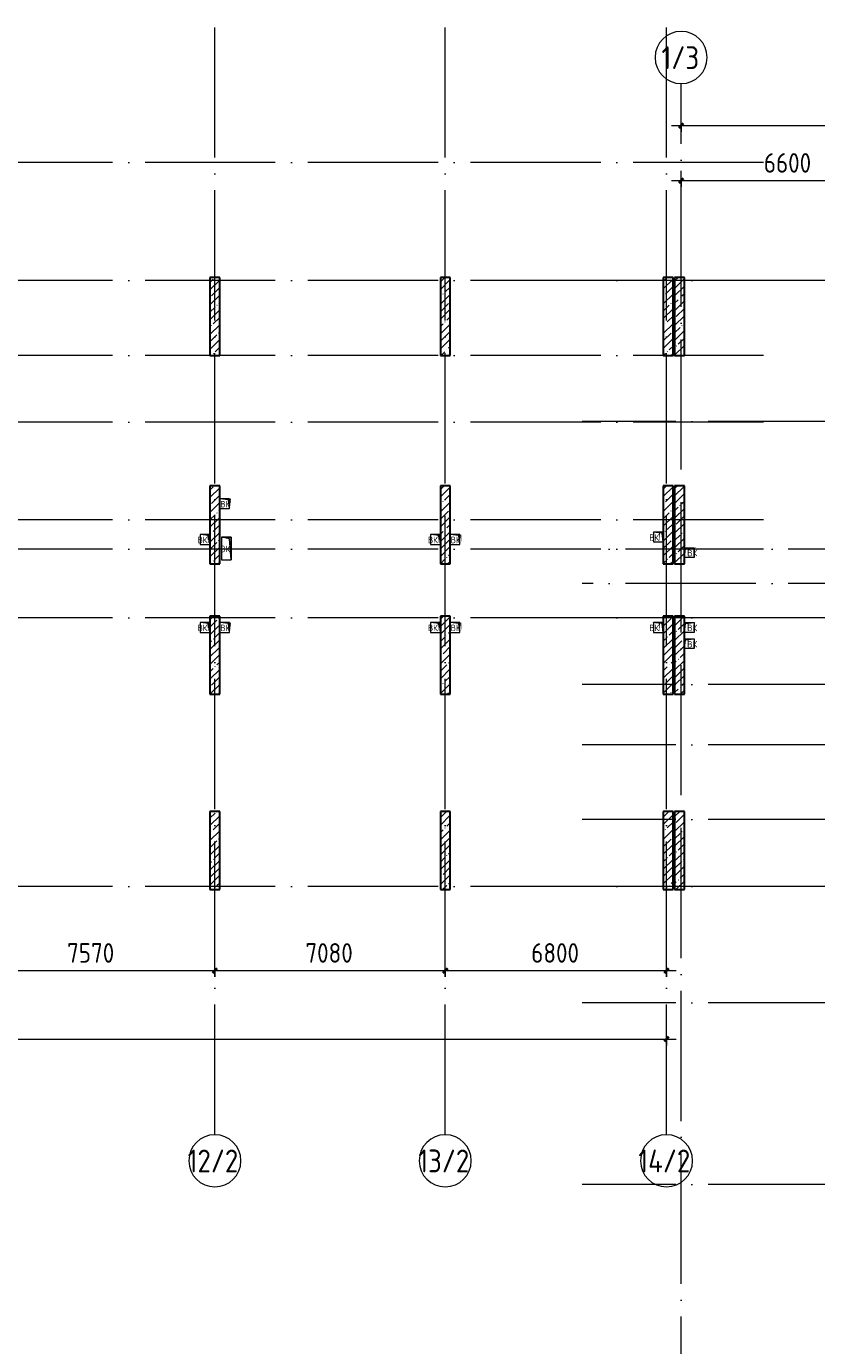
# Model space of a CAD drawing. Header units: millimetres. Extents: x -30540 to 173936, y -11730 to 122288.
# Tile 54 of 116: x 45212 to 69499, y 61350 to 101856. Entities that reach past the tile are written whole.
import ezdxf

# ---------------------------------------------------------------- set-up
doc = ezdxf.new("R2010")
doc.units = ezdxf.units.MM
doc.linetypes.add('ADSK_Линия сетки', pattern=[5000, 4000, -500, 0, -500])
for name, color, linetype, lineweight in [('A-____-____-DIMS', 7, 'Continuous', 9), ('A-____-____-DIMS-200', 7, 'Continuous', 9), ('A-____-NOTE-TEXT', 7, 'Continuous', 18), ('A-GENM-____-OTLN', 7, 'Continuous', 18), ('M-EQPM-____-OTLN', 7, 'Continuous', 18), ('S-COLS-____-MCUT', 7, 'Continuous', 40), ('S-COLS-____-OTLN', 7, 'Continuous', 18), ('S-GRID-____-IDEN', 7, 'Continuous', 9), ('S-GRID-____-OTLN', 7, 'Continuous', 9)]:
    doc.layers.add(name, color=color, linetype=linetype, lineweight=lineweight)
doc.styles.add('GOST Common', font='GOST_Common.ttf', dxfattribs={"height": 200})
doc.styles.add('GOST Common_2', font='GOST_Common.ttf', dxfattribs={"width": 0.9, "height": 700})
doc.styles.add('GOST Common_3', font='GOST_Common.ttf', dxfattribs={"width": 0.9, "height": 600})
doc.dimstyles.new('ADSK_Основной_3_мм_2', dxfattribs={"dimscale": 304.8, "dimtxt": 603.428998, "dimasz": 0.492126, "dimexe": 0.984252, "dimexo": 0.984252, "dimgap": 0.19685, "dimtad": 1, "dimdec": 0, "dimdsep": 46, "dimtxsty": 'GOST Common_3', "dimblk1": 'OBLIQUE', "dimblk2": 'OBLIQUE', "dimsah": 1, "dimcen": 0.09, "dimdle": 0.984252, "dimazin": 2, "dimtfac": 1, "dimtdec": 4, "dimtix": 1, "dimtmove": 0, "dimatfit": 3, "dimfxl": 1, "dimtvp": 1, "dimtolj": 1, "dimtzin": 0, "dimarcsym": 2})

# ---------------------------------------------------------------- blocks, each defined once
blk = doc.blocks.new('КР_Колонна_ЖБ_Прямоугольная - 300x2400h_B40-2550044-01 ЭМ')
at = {"layer": 'S-COLS-____-OTLN', "lineweight": 5, "true_color": 0xcccccc}
h = blk.add_hatch(dxfattribs=at)
h.set_pattern_fill('FP_30', color=254, style=0, pattern_type=2)
h.set_pattern_definition([(225, (51005.3, 92950), (228.0985, -228.0985), []), (225, (50777.2, 92950), (228.0985, -228.0985), [403.225, -80.645, 6.706, -73.939])])
h.paths.add_polyline_path([(150, 1200), (-150, 1200), (-150, -1200), (150, -1200), (150, -955)])
at = {"layer": 'S-COLS-____-MCUT', "color": 254, "lineweight": 30, "true_color": 0xcccccc}
for p, q in [((150, 1200), (-150, 1200)), ((-150, 1200), (-150, -1200)), ((150, -1200), (150, 1200)), ((-150, -1200), (150, -1200))]:
    blk.add_line(p, q, dxfattribs=at)
blk = doc.blocks.new('КР_Колонна_ЖБ_Прямоугольная - 300x2400h_B40-V30-01 ЭМ')
at = {"layer": 'S-COLS-____-OTLN', "lineweight": 5, "true_color": 0xcccccc}
h = blk.add_hatch(dxfattribs=at)
h.set_pattern_fill('FP_31', color=254, style=0, pattern_type=2)
h.set_pattern_definition([(225, (51005.3, 86550), (228.0985, -228.0985), []), (225, (50777.2, 86550), (228.0985, -228.0985), [403.225, -80.645, 6.706, -73.939])])
h.paths.add_polyline_path([(150, 1200), (-150, 1200), (-150, -1200), (150, -1200)])
at = {"layer": 'S-COLS-____-MCUT', "color": 254, "lineweight": 30, "true_color": 0xcccccc}
for p, q in [((150, 1200), (-150, 1200)), ((-150, 1200), (-150, -1200)), ((150, -1200), (150, 1200)), ((-150, -1200), (150, -1200))]:
    blk.add_line(p, q, dxfattribs=at)
blk = doc.blocks.new('КР_Колонна_ЖБ_Прямоугольная - 300x2400h_B40-V31-01 ЭМ')
at = {"layer": 'S-COLS-____-OTLN', "lineweight": 5, "true_color": 0xcccccc}
h = blk.add_hatch(dxfattribs=at)
h.set_pattern_fill('FP_32', color=254, style=0, pattern_type=2)
h.set_pattern_definition([(225, (51005.3, 82550), (228.0985, -228.0985), []), (225, (50777.2, 82550), (228.0985, -228.0985), [403.225, -80.645, 6.706, -73.939])])
h.paths.add_polyline_path([(150, 1200), (-150, 1200), (-150, -1200), (150, -1200), (150, 211)])
at = {"layer": 'S-COLS-____-MCUT', "color": 254, "lineweight": 30, "true_color": 0xcccccc}
for p, q in [((150, 1200), (-150, 1200)), ((-150, 1200), (-150, -1200)), ((150, -1200), (150, 1200)), ((-150, -1200), (150, -1200))]:
    blk.add_line(p, q, dxfattribs=at)
blk = doc.blocks.new('КР_Колонна_ЖБ_Прямоугольная - 300x2400h_B40-V32-01 ЭМ')
at = {"layer": 'S-COLS-____-OTLN', "lineweight": 5, "true_color": 0xcccccc}
h = blk.add_hatch(dxfattribs=at)
h.set_pattern_fill('FP_33', color=254, style=0, pattern_type=2)
h.set_pattern_definition([(225, (51005.3, 76550), (228.0985, -228.0985), []), (225, (50777.2, 76550), (228.0985, -228.0985), [403.225, -80.645, 6.706, -73.939])])
h.paths.add_polyline_path([(150, 1200), (-150, 1200), (-150, -1200), (150, -1200)])
at = {"layer": 'S-COLS-____-MCUT', "color": 254, "lineweight": 30, "true_color": 0xcccccc}
for p, q in [((150, 1200), (-150, 1200)), ((-150, 1200), (-150, -1200)), ((150, -1200), (150, 1200)), ((-150, -1200), (150, -1200))]:
    blk.add_line(p, q, dxfattribs=at)
blk = doc.blocks.new('КР_Колонна_ЖБ_Прямоугольная - 300x2400h_B40-V33-01 ЭМ')
at = {"layer": 'S-COLS-____-OTLN', "lineweight": 5, "true_color": 0xcccccc}
h = blk.add_hatch(dxfattribs=at)
h.set_pattern_fill('FP_34', color=254, style=0, pattern_type=2)
h.set_pattern_definition([(225, (58085.3, 92950), (228.0985, -228.0985), []), (225, (57857.2, 92950), (228.0985, -228.0985), [403.225, -80.645, 6.706, -73.939])])
h.paths.add_polyline_path([(150, 1200), (-150, 1200), (-150, -1200), (150, -1200), (150, -955)])
at = {"layer": 'S-COLS-____-MCUT', "color": 254, "lineweight": 30, "true_color": 0xcccccc}
for p, q in [((150, 1200), (-150, 1200)), ((-150, 1200), (-150, -1200)), ((150, -1200), (150, 1200)), ((-150, -1200), (150, -1200))]:
    blk.add_line(p, q, dxfattribs=at)
blk = doc.blocks.new('КР_Колонна_ЖБ_Прямоугольная - 300x2400h_B40-V34-01 ЭМ')
at = {"layer": 'S-COLS-____-OTLN', "lineweight": 5, "true_color": 0xcccccc}
h = blk.add_hatch(dxfattribs=at)
h.set_pattern_fill('FP_35', color=254, style=0, pattern_type=2)
h.set_pattern_definition([(225, (58085.3, 86550), (228.0985, -228.0985), []), (225, (57857.2, 86550), (228.0985, -228.0985), [403.225, -80.645, 6.706, -73.939])])
h.paths.add_polyline_path([(150, 1200), (-150, 1200), (-150, -1200), (150, -1200)])
at = {"layer": 'S-COLS-____-MCUT', "color": 254, "lineweight": 30, "true_color": 0xcccccc}
for p, q in [((150, 1200), (-150, 1200)), ((-150, 1200), (-150, -1200)), ((150, -1200), (150, 1200)), ((-150, -1200), (150, -1200))]:
    blk.add_line(p, q, dxfattribs=at)
blk = doc.blocks.new('КР_Колонна_ЖБ_Прямоугольная - 300x2400h_B40-V35-01 ЭМ')
at = {"layer": 'S-COLS-____-OTLN', "lineweight": 5, "true_color": 0xcccccc}
h = blk.add_hatch(dxfattribs=at)
h.set_pattern_fill('FP_36', color=254, style=0, pattern_type=2)
h.set_pattern_definition([(225, (58085.3, 82550), (228.0985, -228.0985), []), (225, (57857.2, 82550), (228.0985, -228.0985), [403.225, -80.645, 6.706, -73.939])])
h.paths.add_polyline_path([(150, 1200), (-150, 1200), (-150, -1200), (150, -1200), (150, 211)])
at = {"layer": 'S-COLS-____-MCUT', "color": 254, "lineweight": 30, "true_color": 0xcccccc}
for p, q in [((150, 1200), (-150, 1200)), ((-150, 1200), (-150, -1200)), ((150, -1200), (150, 1200)), ((-150, -1200), (150, -1200))]:
    blk.add_line(p, q, dxfattribs=at)
blk = doc.blocks.new('КР_Колонна_ЖБ_Прямоугольная - 300x2400h_B40-V36-01 ЭМ')
at = {"layer": 'S-COLS-____-OTLN', "lineweight": 5, "true_color": 0xcccccc}
h = blk.add_hatch(dxfattribs=at)
h.set_pattern_fill('FP_37', color=254, style=0, pattern_type=2)
h.set_pattern_definition([(225, (58085.3, 76550), (228.0985, -228.0985), []), (225, (57857.2, 76550), (228.0985, -228.0985), [403.225, -80.645, 6.706, -73.939])])
h.paths.add_polyline_path([(150, 1200), (-150, 1200), (-150, -1200), (150, -1200)])
at = {"layer": 'S-COLS-____-MCUT', "color": 254, "lineweight": 30, "true_color": 0xcccccc}
for p, q in [((150, 1200), (-150, 1200)), ((-150, 1200), (-150, -1200)), ((150, -1200), (150, 1200)), ((-150, -1200), (150, -1200))]:
    blk.add_line(p, q, dxfattribs=at)
blk = doc.blocks.new('КР_Колонна_ЖБ_Прямоугольная - 300x2400h_B40-V37-01 ЭМ')
at = {"layer": 'S-COLS-____-OTLN', "lineweight": 5, "true_color": 0xcccccc}
h = blk.add_hatch(dxfattribs=at)
h.set_pattern_fill('FP_38', color=254, style=0, pattern_type=2)
h.set_pattern_definition([(225, (64935.3, 92950), (228.0985, -228.0985), []), (225, (64707.2, 92950), (228.0985, -228.0985), [403.225, -80.645, 6.706, -73.939])])
h.paths.add_polyline_path([(150, 1200), (-150, 1200), (-150, -1200), (150, -1200), (150, -955)])
at = {"layer": 'S-COLS-____-MCUT', "color": 254, "lineweight": 30, "true_color": 0xcccccc}
for p, q in [((150, 1200), (-150, 1200)), ((-150, 1200), (-150, -1200)), ((150, -1200), (150, 1200)), ((-150, -1200), (150, -1200))]:
    blk.add_line(p, q, dxfattribs=at)
blk = doc.blocks.new('КР_Колонна_ЖБ_Прямоугольная - 300x2400h_B40-V38-01 ЭМ')
at = {"layer": 'S-COLS-____-OTLN', "lineweight": 5, "true_color": 0xcccccc}
h = blk.add_hatch(dxfattribs=at)
h.set_pattern_fill('FP_39', color=254, style=0, pattern_type=2)
h.set_pattern_definition([(225, (64935.3, 86550), (228.0985, -228.0985), []), (225, (64707.2, 86550), (228.0985, -228.0985), [403.225, -80.645, 6.706, -73.939])])
h.paths.add_polyline_path([(150, 1200), (-150, 1200), (-150, -1200), (150, -1200)])
at = {"layer": 'S-COLS-____-MCUT', "color": 254, "lineweight": 30, "true_color": 0xcccccc}
for p, q in [((150, 1200), (-150, 1200)), ((-150, 1200), (-150, -1200)), ((150, -1200), (150, 1200)), ((-150, -1200), (150, -1200))]:
    blk.add_line(p, q, dxfattribs=at)
blk = doc.blocks.new('КР_Колонна_ЖБ_Прямоугольная - 300x2400h_B40-V39-01 ЭМ')
at = {"layer": 'S-COLS-____-OTLN', "lineweight": 5, "true_color": 0xcccccc}
h = blk.add_hatch(dxfattribs=at)
h.set_pattern_fill('FP_40', color=254, style=0, pattern_type=2)
h.set_pattern_definition([(225, (64935.3, 82550), (228.0985, -228.0985), []), (225, (64707.2, 82550), (228.0985, -228.0985), [403.225, -80.645, 6.706, -73.939])])
h.paths.add_polyline_path([(150, 1200), (-150, 1200), (-150, -1200), (150, -1200), (150, 211)])
at = {"layer": 'S-COLS-____-MCUT', "color": 254, "lineweight": 30, "true_color": 0xcccccc}
for p, q in [((150, 1200), (-150, 1200)), ((-150, 1200), (-150, -1200)), ((150, -1200), (150, 1200)), ((-150, -1200), (150, -1200))]:
    blk.add_line(p, q, dxfattribs=at)
blk = doc.blocks.new('КР_Колонна_ЖБ_Прямоугольная - 300x2400h_B40-V40-01 ЭМ')
at = {"layer": 'S-COLS-____-OTLN', "lineweight": 5, "true_color": 0xcccccc}
h = blk.add_hatch(dxfattribs=at)
h.set_pattern_fill('FP_41', color=254, style=0, pattern_type=2)
h.set_pattern_definition([(225, (64935.3, 76550), (228.0985, -228.0985), []), (225, (64707.2, 76550), (228.0985, -228.0985), [403.225, -80.645, 6.706, -73.939])])
h.paths.add_polyline_path([(150, 1200), (-150, 1200), (-150, -1200), (150, -1200)])
at = {"layer": 'S-COLS-____-MCUT', "color": 254, "lineweight": 30, "true_color": 0xcccccc}
for p, q in [((150, 1200), (-150, 1200)), ((-150, 1200), (-150, -1200)), ((150, -1200), (150, 1200)), ((-150, -1200), (150, -1200))]:
    blk.add_line(p, q, dxfattribs=at)
blk = doc.blocks.new('АР_Канал вертикальный прямоугольный - ВК-3497801-01 ЭМ')
at = {"layer": 'M-EQPM-____-OTLN', "lineweight": 13, "true_color": 0xe2e2e2}
blk.add_hatch(color=254, dxfattribs=at).paths.add_polyline_path([(-150, 350), (-150, -350), (150, -350), (-100, -300)])
at = {"layer": 'M-EQPM-____-OTLN', "color": 253, "lineweight": 13, "true_color": 0xaaaaaa}
for p, q in [((-150, 350), (-100, -300)), ((-150, 350), (-100, -300)), ((-150, -350), (-150, 350)), ((150, 350), (-150, 350)), ((-150, 350), (-150, -350)), ((150, -350), (150, 350)), ((150, -350), (-150, -350)), ((-150, -350), (150, -350)), ((-100, -300), (150, -350)), ((-100, -300), (150, -350))]:
    blk.add_line(p, q, dxfattribs=at)
blk = doc.blocks.new('АР_Канал вертикальный прямоугольный - ВК-3385978-01 ЭМ')
at = {"layer": 'A-GENM-____-OTLN', "color": 253, "lineweight": 13, "true_color": 0xaaaaaa}
for p, q in [((-150, 150), (-150, -150)), ((-150, -150), (150, -150))]:
    blk.add_line(p, q, dxfattribs=at)
at = {"layer": 'M-EQPM-____-OTLN', "color": 253, "lineweight": 13, "true_color": 0xaaaaaa}
for p, q in [((-150, 150), (-120, -120)), ((150, 150), (-150, 150)), ((-150, 150), (-150, -150)), ((150, -150), (150, 150)), ((-150, -150), (150, -150)), ((-120, -120), (150, -150))]:
    blk.add_line(p, q, dxfattribs=at)
blk = doc.blocks.new('АР_Канал вертикальный прямоугольный - ВК-3388591-01 ЭМ')
at = {"layer": 'M-EQPM-____-OTLN', "lineweight": 13, "true_color": 0xe2e2e2}
blk.add_hatch(color=254, dxfattribs=at).paths.add_polyline_path([(-150, 150), (-150, -150), (150, -150), (-120, -120)])
blk = doc.blocks.new('Наметкина 10_РД_АР_К2_отсоединено_rvt-1-01 ЭМ')
at = {"layer": 'M-EQPM-____-OTLN', "color": 253, "lineweight": 5, "true_color": 0xaaaaaa, "rotation": 180}
for name, p in [('АР_Канал вертикальный прямоугольный - ВК-3385978-01 ЭМ', (51305, 87200)), ('АР_Канал вертикальный прямоугольный - ВК-3388591-01 ЭМ', (51355, 87200)), ('АР_Канал вертикальный прямоугольный - ВК-3388591-01 ЭМ', (64535, 86175)), ('АР_Канал вертикальный прямоугольный - ВК-3385978-01 ЭМ', (64635, 86175)), ('АР_Канал вертикальный прямоугольный - ВК-3388591-01 ЭМ', (50655, 86100)), ('АР_Канал вертикальный прямоугольный - ВК-3385978-01 ЭМ', (50705, 86100)), ('АР_Канал вертикальный прямоугольный - ВК-3497801-01 ЭМ', (51355, 85825)), ('АР_Канал вертикальный прямоугольный - ВК-3388591-01 ЭМ', (57735, 86100)), ('АР_Канал вертикальный прямоугольный - ВК-3385978-01 ЭМ', (57785, 86100)), ('АР_Канал вертикальный прямоугольный - ВК-3385978-01 ЭМ', (58385, 86100)), ('АР_Канал вертикальный прямоугольный - ВК-3388591-01 ЭМ', (58435, 86100)), ('АР_Канал вертикальный прямоугольный - ВК-3388591-01 ЭМ', (50655, 83400)), ('АР_Канал вертикальный прямоугольный - ВК-3385978-01 ЭМ', (50705, 83400)), ('АР_Канал вертикальный прямоугольный - ВК-3385978-01 ЭМ', (51305, 83400)), ('АР_Канал вертикальный прямоугольный - ВК-3388591-01 ЭМ', (51355, 83400)), ('АР_Канал вертикальный прямоугольный - ВК-3388591-01 ЭМ', (57735, 83400)), ('АР_Канал вертикальный прямоугольный - ВК-3385978-01 ЭМ', (57785, 83400)), ('АР_Канал вертикальный прямоугольный - ВК-3385978-01 ЭМ', (58385, 83400)), ('АР_Канал вертикальный прямоугольный - ВК-3388591-01 ЭМ', (58435, 83400)), ('АР_Канал вертикальный прямоугольный - ВК-3388591-01 ЭМ', (64535, 83400)), ('АР_Канал вертикальный прямоугольный - ВК-3385978-01 ЭМ', (64635, 83400))]:
    blk.add_blockref(name, p, dxfattribs=at)
at = {"layer": 'S-COLS-____-OTLN', "color": 254, "lineweight": 13, "true_color": 0xcccccc, "rotation": 180}
for name, p in [('КР_Колонна_ЖБ_Прямоугольная - 300x2400h_B40-2550044-01 ЭМ', (51005, 92950)), ('КР_Колонна_ЖБ_Прямоугольная - 300x2400h_B40-V33-01 ЭМ', (58085, 92950)), ('КР_Колонна_ЖБ_Прямоугольная - 300x2400h_B40-V37-01 ЭМ', (64935, 92950)), ('КР_Колонна_ЖБ_Прямоугольная - 300x2400h_B40-V30-01 ЭМ', (51005, 86550)), ('КР_Колонна_ЖБ_Прямоугольная - 300x2400h_B40-V34-01 ЭМ', (58085, 86550)), ('КР_Колонна_ЖБ_Прямоугольная - 300x2400h_B40-V38-01 ЭМ', (64935, 86550)), ('КР_Колонна_ЖБ_Прямоугольная - 300x2400h_B40-V31-01 ЭМ', (51005, 82550)), ('КР_Колонна_ЖБ_Прямоугольная - 300x2400h_B40-V35-01 ЭМ', (58085, 82550)), ('КР_Колонна_ЖБ_Прямоугольная - 300x2400h_B40-V39-01 ЭМ', (64935, 82550)), ('КР_Колонна_ЖБ_Прямоугольная - 300x2400h_B40-V32-01 ЭМ', (51005, 76550)), ('КР_Колонна_ЖБ_Прямоугольная - 300x2400h_B40-V36-01 ЭМ', (58085, 76550)), ('КР_Колонна_ЖБ_Прямоугольная - 300x2400h_B40-V40-01 ЭМ', (64935, 76550))]:
    blk.add_blockref(name, p, dxfattribs=at)
at = {"layer": 'A-____-NOTE-TEXT', "color": 253, "lineweight": 5, "true_color": 0xaaaaaa, "char_height": 200, "width": 400.84, "attachment_point": 1, "style": 'GOST Common'}
for insert in [(51173, 87287), (50473, 86187), (51173, 85912), (57553, 86187), (58253, 86187), (64353, 86262), (50473, 83487), (51173, 83487), (57553, 83487), (58253, 83487), (64353, 83487)]:
    blk.add_mtext('ВК', dxfattribs=dict(at, insert=insert))
blk = doc.blocks.new('КР_Колонна_ЖБ_Прямоугольная - 300x2400h_B40-2537687-01 ЭМ')
at = {"layer": 'S-COLS-____-OTLN', "lineweight": 5, "true_color": 0xcccccc}
h = blk.add_hatch(dxfattribs=at)
h.set_pattern_fill('FP_60', color=254, style=0, pattern_type=2)
h.set_pattern_definition([(225, (65285.3, 86550), (228.0985, -228.0985), []), (225, (65057.2, 86550), (228.0985, -228.0985), [403.225, -80.645, 6.706, -73.939])])
h.paths.add_polyline_path([(-65, 1200), (-150, 1200), (-150, -1200), (150, -1200), (150, 1200)])
at = {"layer": 'S-COLS-____-MCUT', "color": 254, "lineweight": 30, "true_color": 0xcccccc}
for p, q in [((150, 1200), (-150, 1200)), ((-150, 1200), (-150, -1200)), ((150, -1200), (150, 1200)), ((-150, -1200), (150, -1200))]:
    blk.add_line(p, q, dxfattribs=at)
blk = doc.blocks.new('КР_Колонна_ЖБ_Прямоугольная - 300x2400h_B40-V63-01 ЭМ')
at = {"layer": 'S-COLS-____-OTLN', "lineweight": 5, "true_color": 0xcccccc}
h = blk.add_hatch(dxfattribs=at)
h.set_pattern_fill('FP_61', color=254, style=0, pattern_type=2)
h.set_pattern_definition([(225, (65285.3, 82550), (228.0985, -228.0985), []), (225, (65057.2, 82550), (228.0985, -228.0985), [403.225, -80.645, 6.706, -73.939])])
h.paths.add_polyline_path([(150, 1200), (-150, 1200), (-150, -1200), (150, -1200), (150, 211)])
at = {"layer": 'S-COLS-____-MCUT', "color": 254, "lineweight": 30, "true_color": 0xcccccc}
for p, q in [((150, 1200), (-150, 1200)), ((-150, 1200), (-150, -1200)), ((150, -1200), (150, 1200)), ((-150, -1200), (150, -1200))]:
    blk.add_line(p, q, dxfattribs=at)
blk = doc.blocks.new('КР_Колонна_ЖБ_Прямоугольная - 300x2400h_B40-V67-01 ЭМ')
at = {"layer": 'S-COLS-____-OTLN', "lineweight": 5, "true_color": 0xcccccc}
h = blk.add_hatch(dxfattribs=at)
h.set_pattern_fill('FP_66', color=254, style=0, pattern_type=2)
h.set_pattern_definition([(225, (65285.3, 76550), (228.0985, -228.0985), []), (225, (65057.2, 76550), (228.0985, -228.0985), [403.225, -80.645, 6.706, -73.939])])
h.paths.add_polyline_path([(-150, 1200), (-150, -1200), (150, -1200), (150, 1200)])
at = {"layer": 'S-COLS-____-MCUT', "color": 254, "lineweight": 30, "true_color": 0xcccccc}
for p, q in [((150, 1200), (-150, 1200)), ((-150, 1200), (-150, -1200)), ((150, -1200), (150, 1200)), ((-150, -1200), (150, -1200))]:
    blk.add_line(p, q, dxfattribs=at)
blk = doc.blocks.new('КР_Колонна_ЖБ_Прямоугольная - 300x2400h_B40-V69-01 ЭМ')
at = {"layer": 'S-COLS-____-OTLN', "lineweight": 5, "true_color": 0xcccccc}
h = blk.add_hatch(dxfattribs=at)
h.set_pattern_fill('FP_68', color=254, style=0, pattern_type=2)
h.set_pattern_definition([(225, (65285.3, 92950), (228.0985, -228.0985), []), (225, (65057.2, 92950), (228.0985, -228.0985), [403.225, -80.645, 6.706, -73.939])])
h.paths.add_polyline_path([(-65, 1200), (-150, 1200), (-150, -1200), (150, -1200), (150, 1200)])
at = {"layer": 'S-COLS-____-MCUT', "color": 254, "lineweight": 30, "true_color": 0xcccccc}
for p, q in [((150, 1200), (-150, 1200)), ((-150, 1200), (-150, -1200)), ((150, -1200), (150, 1200)), ((-150, -1200), (150, -1200))]:
    blk.add_line(p, q, dxfattribs=at)
blk = doc.blocks.new('АР_Канал вертикальный прямоугольный - ВК_К-3313306-01 ЭМ')
at = {"layer": 'A-GENM-____-OTLN', "color": 253, "lineweight": 13, "true_color": 0xaaaaaa}
for p, q in [((-150, -150), (-150, 150)), ((-150, 150), (150, 150))]:
    blk.add_line(p, q, dxfattribs=at)
at = {"layer": 'M-EQPM-____-OTLN', "color": 253, "lineweight": 13, "true_color": 0xaaaaaa}
for p, q in [((-150, -150), (-150, 150)), ((-150, 150), (150, 150)), ((-150, -150), (-120, 120)), ((-120, 120), (150, 150)), ((150, 150), (150, -150)), ((150, -150), (-150, -150))]:
    blk.add_line(p, q, dxfattribs=at)
blk = doc.blocks.new('АР_Канал вертикальный прямоугольный - ВК-3318483-01 ЭМ')
at = {"layer": 'M-EQPM-____-OTLN', "lineweight": 13, "true_color": 0xe2e2e2}
blk.add_hatch(color=254, dxfattribs=at).paths.add_polyline_path([(-150, -150), (-120, 120), (150, 150), (-150, 150)])
blk = doc.blocks.new('Наметкина 10_РД_АР_К3_отсоединено_rvt-1-01 ЭМ')
at = {"layer": 'M-EQPM-____-OTLN', "color": 253, "lineweight": 5, "true_color": 0xaaaaaa}
for name, p in [('АР_Канал вертикальный прямоугольный - ВК_К-3313306-01 ЭМ', (65585, 85700)), ('АР_Канал вертикальный прямоугольный - ВК-3318483-01 ЭМ', (65685, 85700)), ('АР_Канал вертикальный прямоугольный - ВК_К-3313306-01 ЭМ', (65585, 83400)), ('АР_Канал вертикальный прямоугольный - ВК-3318483-01 ЭМ', (65685, 83400)), ('АР_Канал вертикальный прямоугольный - ВК_К-3313306-01 ЭМ', (65585, 82900)), ('АР_Канал вертикальный прямоугольный - ВК-3318483-01 ЭМ', (65685, 82900))]:
    blk.add_blockref(name, p, dxfattribs=at)
at = {"layer": 'S-COLS-____-OTLN', "color": 254, "lineweight": 13, "true_color": 0xcccccc, "rotation": 180}
for name, p in [('КР_Колонна_ЖБ_Прямоугольная - 300x2400h_B40-V69-01 ЭМ', (65285, 92950)), ('КР_Колонна_ЖБ_Прямоугольная - 300x2400h_B40-2537687-01 ЭМ', (65285, 86550)), ('КР_Колонна_ЖБ_Прямоугольная - 300x2400h_B40-V63-01 ЭМ', (65285, 82550)), ('КР_Колонна_ЖБ_Прямоугольная - 300x2400h_B40-V67-01 ЭМ', (65285, 76550))]:
    blk.add_blockref(name, p, dxfattribs=at)
at = {"layer": 'A-____-NOTE-TEXT', "color": 253, "lineweight": 5, "true_color": 0xaaaaaa, "char_height": 200, "width": 400.84, "attachment_point": 1, "style": 'GOST Common'}
for insert in [(65523, 85787), (65523, 83487), (65523, 82987)]:
    blk.add_mtext('ВК', dxfattribs=dict(at, insert=insert))
blk = doc.blocks.new('Ось сетки - Круг_Ø8 мм-6577-01 ЭМ')
at = {"layer": 'S-GRID-____-IDEN', "color": 253, "true_color": 0xaaaaaa}
for start, end in [(360, 180), (180, 360)]:
    blk.add_arc((0, 0), 4, start, end, dxfattribs=at)
blk = doc.blocks.new('DIMBLOCK58-01 ЭМ')
at = {"layer": 'A-____-____-DIMS-200', "color": 8, "true_color": 0x808080}
for p, q in [((43435, 72669), (43435, 73163)), ((51005, 72669), (51005, 73163)), ((43435, 72863), (51005, 72863)), ((43435, 72863), (43435, 72669)), ((51005, 72863), (51005, 72669))]:
    blk.add_line(p, q, dxfattribs=at)
at = {"layer": 'A-____-____-DIMS-200', "color": 8, "lineweight": 40, "true_color": 0x808080}
for p, q in [((43435, 72863), (43510, 72938)), ((51005, 72863), (51080, 72938)), ((43435, 72863), (43360, 72788)), ((51005, 72863), (50930, 72788))]:
    blk.add_line(p, q, dxfattribs=at)
at = {"layer": 'A-____-____-DIMS-200', "color": 0, "insert": (46463, 73707), "char_height": 600, "width": 1816.42, "attachment_point": 1, "line_spacing_factor": 1.022761, "style": 'GOST Common_3'}
blk.add_mtext('7570', dxfattribs=at)
blk = doc.blocks.new('_Oblique')
at = {"color": 0, "linetype": 'ByBlock', "lineweight": -2}
blk.add_line((-0.5, -0.5), (0.5, 0.5), dxfattribs=at)
blk = doc.blocks.new('DIMBLOCK59-01 ЭМ')
at = {"layer": 'A-____-____-DIMS-200', "color": 8, "true_color": 0x808080}
for p, q in [((51005, 72669), (51005, 73163)), ((58085, 72669), (58085, 73163)), ((51005, 72863), (58085, 72863)), ((51005, 72863), (51005, 72669)), ((58085, 72863), (58085, 72669))]:
    blk.add_line(p, q, dxfattribs=at)
at = {"layer": 'A-____-____-DIMS-200', "color": 8, "lineweight": 40, "true_color": 0x808080}
for p, q in [((51005, 72863), (51080, 72938)), ((58085, 72863), (58160, 72938)), ((51005, 72863), (50930, 72788)), ((58085, 72863), (58010, 72788))]:
    blk.add_line(p, q, dxfattribs=at)
at = {"layer": 'A-____-____-DIMS-200', "color": 0, "insert": (53788, 73707), "char_height": 600, "width": 1816.42, "attachment_point": 1, "line_spacing_factor": 1.022761, "style": 'GOST Common_3'}
blk.add_mtext('7080', dxfattribs=at)
blk = doc.blocks.new('DIMBLOCK60-01 ЭМ')
at = {"layer": 'A-____-____-DIMS-200', "color": 8, "true_color": 0x808080}
for p, q in [((58085, 72669), (58085, 73163)), ((64885, 72669), (64885, 73163)), ((58085, 72863), (65185, 72863)), ((58085, 72863), (58085, 72669)), ((64885, 72863), (64885, 72669))]:
    blk.add_line(p, q, dxfattribs=at)
at = {"layer": 'A-____-____-DIMS-200', "color": 8, "lineweight": 40, "true_color": 0x808080}
for p, q in [((58085, 72863), (58160, 72938)), ((64885, 72863), (64960, 72938)), ((58085, 72863), (58010, 72788)), ((64885, 72863), (64810, 72788))]:
    blk.add_line(p, q, dxfattribs=at)
at = {"layer": 'A-____-____-DIMS-200', "color": 0, "insert": (60728, 73707), "char_height": 600, "width": 1816.42, "attachment_point": 1, "line_spacing_factor": 1.022761, "style": 'GOST Common_3'}
blk.add_mtext('6800', dxfattribs=at)
blk = doc.blocks.new('DIMBLOCK61-01 ЭМ')
at = {"layer": 'A-____-____-DIMS-200', "color": 8, "true_color": 0x808080}
for p, q in [((12335, 70568), (12335, 71062)), ((64885, 70568), (64885, 71062)), ((12035, 70762), (65185, 70762)), ((12335, 70762), (12335, 70568)), ((64885, 70762), (64885, 70568))]:
    blk.add_line(p, q, dxfattribs=at)
at = {"layer": 'A-____-____-DIMS-200', "color": 8, "lineweight": 40, "true_color": 0x808080}
for p, q in [((12335, 70762), (12260, 70687)), ((12335, 70762), (12410, 70837)), ((64885, 70762), (64810, 70687)), ((64885, 70762), (64960, 70837))]:
    blk.add_line(p, q, dxfattribs=at)
at = {"layer": 'A-____-____-DIMS-200', "color": 0, "insert": (37664, 71606), "char_height": 600, "width": 2270.53, "attachment_point": 1, "line_spacing_factor": 1.022761, "style": 'GOST Common_3'}
blk.add_mtext('52550', dxfattribs=at)
blk = doc.blocks.new('DIMBLOCK93-01 ЭМ')
at = {"layer": 'A-____-____-DIMS-200', "color": 8, "true_color": 0x808080}
for p, q in [((65335, 96926), (65335, 97420)), ((71935, 96926), (71935, 97420)), ((65035, 97120), (71935, 97120)), ((65335, 97120), (65335, 96926)), ((71935, 97120), (71935, 96926))]:
    blk.add_line(p, q, dxfattribs=at)
at = {"layer": 'A-____-____-DIMS-200', "color": 8, "lineweight": 40, "true_color": 0x808080}
for p, q in [((65335, 97120), (65260, 97045)), ((65335, 97120), (65410, 97195)), ((71935, 97120), (71860, 97045)), ((71935, 97120), (72010, 97195))]:
    blk.add_line(p, q, dxfattribs=at)
at = {"layer": 'A-____-____-DIMS-200', "color": 0, "insert": (67878, 97964), "char_height": 600, "width": 1816.42, "attachment_point": 1, "line_spacing_factor": 1.022761, "style": 'GOST Common_3'}
blk.add_mtext('6600', dxfattribs=at)
blk = doc.blocks.new('DIMBLOCK113-01 ЭМ')
at = {"layer": 'A-____-____-DIMS-200', "color": 8, "true_color": 0x808080}
for p, q in [((65335, 98614), (65335, 99108)), ((127505, 98614), (127505, 99108)), ((65035, 98808), (127805, 98808)), ((65335, 98808), (65335, 98614)), ((127505, 98808), (127505, 98614))]:
    blk.add_line(p, q, dxfattribs=at)
at = {"layer": 'A-____-____-DIMS-200', "color": 8, "lineweight": 40, "true_color": 0x808080}
for p, q in [((65335, 98808), (65410, 98883)), ((127505, 98808), (127580, 98883)), ((65335, 98808), (65260, 98733)), ((127505, 98808), (127430, 98733))]:
    blk.add_line(p, q, dxfattribs=at)
at = {"layer": 'A-____-____-DIMS-200', "color": 0, "insert": (95530, 99652), "char_height": 600, "width": 2135.52, "attachment_point": 1, "line_spacing_factor": 1.022761, "style": 'GOST Common_3'}
blk.add_mtext('62170', dxfattribs=at)

msp = doc.modelspace()

# ---------------------------------------------------------------- linework, layer by layer
at = {"layer": 'S-GRID-____-OTLN', "color": 253, "linetype": 'ADSK_Линия сетки', "true_color": 0xaaaaaa}
for p, q in [((51005.3, 67824.7), (51005.3, 122287.9)), ((58085.3, 67824.7), (58085.3, 122287.9)), ((64885.3, 67824.7), (64885.3, 122287.9)), ((65335.3, 53245.6), (65335.3, 100101.1)), ((67863.4, 97675), (9800.2, 97675)), ((67863.4, 94050), (9800.2, 94050)), ((135169, 94050), (62296.8, 94050)), ((67863.4, 91750), (9800.2, 91750)), ((67863.4, 89700), (9800.2, 89700)), ((135169, 89725), (62296.8, 89725)), ((67863.4, 86700), (12340.2, 86700)), ((67863.4, 85800), (9800.2, 85800)), ((132629, 85800), (62296.8, 85800)), ((132629, 84750), (62296.8, 84750)), ((67863.4, 83700), (9800.2, 83700)), ((135169, 83700), (62296.8, 83700)), ((135169, 81650), (62296.8, 81650)), ((135169, 79800), (62296.8, 79800)), ((135169, 77500), (62296.8, 77500)), ((67863.4, 75450), (9800.2, 75450)), ((135169, 75450), (62296.8, 75450)), ((135169, 71875), (62296.8, 71875)), ((135169, 66300), (62296.8, 66300))]:
    msp.add_line(p, q, dxfattribs=at)

# ---------------------------------------------------------------- block references
at = {"lineweight": 5}
for name in ['Наметкина 10_РД_АР_К2_отсоединено_rvt-1-01 ЭМ', 'Наметкина 10_РД_АР_К3_отсоединено_rvt-1-01 ЭМ']:
    msp.add_blockref(name, (0, 0), dxfattribs=at)
at = {"layer": 'S-GRID-____-IDEN', "color": 253, "true_color": 0xaaaaaa, "xscale": 199.9999999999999, "yscale": 199.9999999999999, "zscale": 199.9999999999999}
for p in [(65335.3, 100901.1), (51005.3, 67024.7), (58085.3, 67024.7), (64885.3, 67024.7)]:
    msp.add_blockref('Ось сетки - Круг_Ø8 мм-6577-01 ЭМ', p, dxfattribs=at)

# ---------------------------------------------------------------- texts
at = {"layer": 'S-GRID-____-IDEN', "color": 253, "true_color": 0xaaaaaa, "char_height": 700, "attachment_point": 1, "style": 'GOST Common_2'}
for s, insert, width in [('1/3', (64732.4, 101246.1), 1457.468), ('12/2', (50170.2, 67369.8), 2020.252), ('13/2', (57256.5, 67369.8), 2005.822), ('14/2', (64020.5, 67369.8), 2092.404)]:
    msp.add_mtext(s, dxfattribs=dict(at, insert=insert, width=width))

# ---------------------------------------------------------------- dimensions: what is measured, and where the dimension line sits
at = {"layer": 'A-____-____-DIMS', "color": 8, "true_color": 0x808080}
for base, p1, p2, override, picture, middle in [((127505.3, 98808.1), (65335.3, 98914.2), (127505.3, 98914.2), {"dimpost": '<>', "dimfxl": 62170}, 'DIMBLOCK113-01 ЭМ', (96420.3, 99168.1)), ((71935.3, 97119.9), (65335.3, 97226), (71935.3, 97226), {"dimpost": '<>', "dimfxl": 6600}, 'DIMBLOCK93-01 ЭМ', (68635.3, 97479.9)), ((51005.3, 72862.6), (43435.3, 72968.7), (51005.3, 72968.7), {"dimpost": '<>', "dimfxl": 7570}, 'DIMBLOCK58-01 ЭМ', (47220.3, 73222.6)), ((58085.3, 72862.6), (51005.3, 72968.7), (58085.3, 72968.7), {"dimpost": '<>', "dimfxl": 7080}, 'DIMBLOCK59-01 ЭМ', (54545.3, 73222.6)), ((64885.3, 72862.6), (58085.3, 72968.7), (64885.3, 72968.7), {"dimpost": '<>', "dimfxl": 6800}, 'DIMBLOCK60-01 ЭМ', (61485.3, 73222.6)), ((64885.3, 70762.2), (12335.3, 70868.3), (64885.3, 70868.3), {"dimpost": '<>', "dimfxl": 52550}, 'DIMBLOCK61-01 ЭМ', (38610.3, 71122.2))]:
    dim = msp.add_linear_dim(base=base, p1=p1, p2=p2, dimstyle='ADSK_Основной_3_мм_2', override=override, dxfattribs=at)
    dim.commit()
    dim.dimension.update_dxf_attribs({"geometry": picture, "text_midpoint": middle})

doc.saveas('drawing.dxf')
